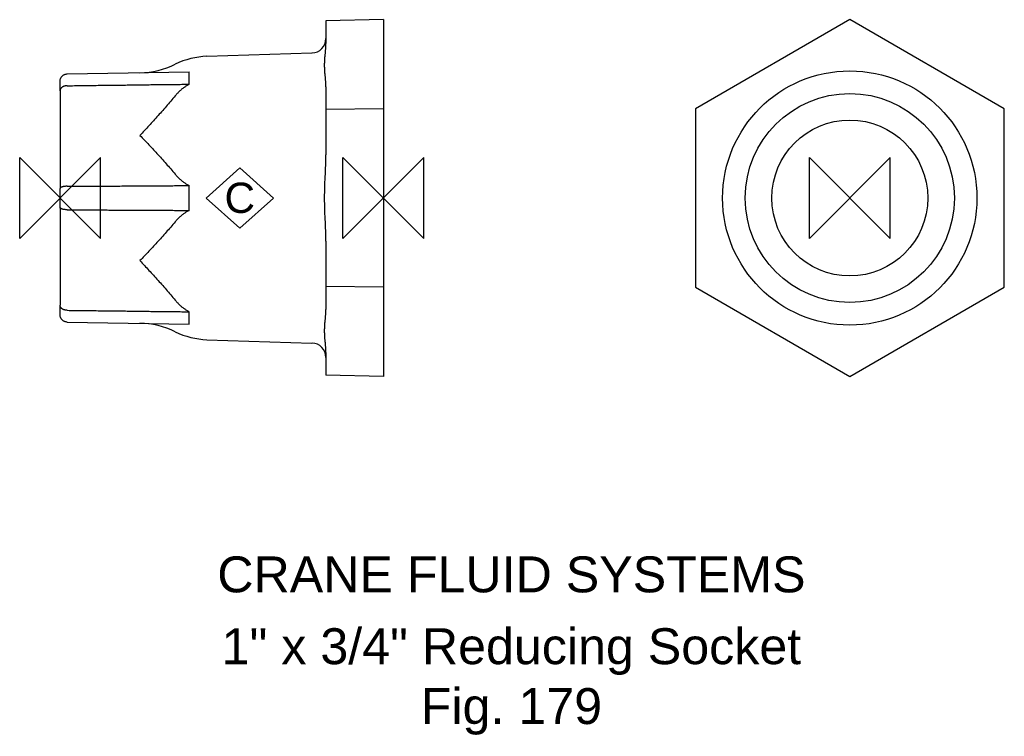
# Model space of a CAD drawing. Extents: x -6 to 131, y -75 to 25.
import ezdxf

# ---------------------------------------------------------------- set-up
doc = ezdxf.new("R2010")
doc.units = 0
doc.header["$MEASUREMENT"] = 0
doc.layers.get('0').update_dxf_attribs({"linetype": 'CONTINUOUS'})
for name, color, linetype in [('DETAIL', 2, 'CONTINUOUS'), ('ORIGIN', 6, 'CONTINUOUS'), ('SYMBOL', 3, 'CONTINUOUS')]:
    doc.layers.add(name, color=color, linetype=linetype)
doc.layers.add('TEXT', color=7, linetype='CONTINUOUS', lineweight=13)
doc.styles.add('fastrack', font='ARIAL.TTF')

# ---------------------------------------------------------------- blocks, each defined once
blk = doc.blocks.new('C Symbol')
at = {"layer": 'SYMBOL'}
for p, q in [((-10, 0), (0, 9)), ((0, 9), (10, 0)), ((0, -9), (-10, 0)), ((10, 0), (0, -9))]:
    blk.add_line(p, q, dxfattribs=at)
at = {"layer": 'SYMBOL', "insert": (0, 0), "char_height": 9, "attachment_point": 5, "style": 'fastrack'}
blk.add_mtext('C', dxfattribs=at)
blk = doc.blocks.new('ZPO')
at = {"layer": 'ORIGIN'}
for p, q in [((-20, 20), (20, -20)), ((20, 20), (-20, -20)), ((-20, -20), (-20, 20)), ((20, -20), (20, 20))]:
    blk.add_line(p, q, dxfattribs=at)

msp = doc.modelspace()

# ---------------------------------------------------------------- linework, layer by layer
at = {"layer": 'DETAIL'}
for p, q in [((45, 24.83), (37, 24.66)), ((45, 24.83), (45, 12.41)), ((109.92, 24.83), (88.42, 12.41)), ((131.42, 12.41), (109.92, 24.83)), ((37, 24.66), (37, 21.5)), ((20.44, 19.73), (35.06, 20.19)), ((0.98, 17.27), (17.97, 17.57)), ((17.97, 15.84), (17.97, 17.57)), ((0, 14.94), (0, 16.27)), ((37, 15.5), (37, 12.33)), ((0, 14.94), (0, 1.33)), ((45, 12.41), (37, 12.33)), ((45, 12.41), (45, -12.41)), ((88.42, 12.41), (88.42, -12.41)), ((131.42, -12.41), (131.42, 12.41)), ((37, 12.33), (37, 6)), ((17.97, -1.73), (17.97, 1.73)), ((0, -1.33), (0, 1.33)), ((0, -1.33), (0, -14.94)), ((37, -6), (37, -12.33)), ((37, -12.33), (37, -15.5)), ((45, -12.41), (37, -12.33)), ((45, -12.41), (45, -24.83)), ((88.42, -12.41), (109.92, -24.83)), ((109.92, -24.83), (131.42, -12.41)), ((0, -16.27), (0, -14.94)), ((17.97, -17.57), (17.97, -15.84)), ((0.98, -17.27), (17.97, -17.57)), ((20.44, -19.73), (35.06, -20.19)), ((37, -21.5), (37, -24.66)), ((45, -24.83), (37, -24.66))]:
    msp.add_line(p, q, dxfattribs=at)
at = {"layer": 'DETAIL', "flags": 128}
for points in [[(37, 15.5), (37, 15.62), (37, 15.74), (36.99, 15.87), (36.98, 16), (36.98, 16.13), (36.97, 16.25), (36.96, 16.37), (36.95, 16.49), (36.94, 16.61), (36.93, 16.73), (36.92, 16.86), (36.9, 16.98), (36.89, 17.11), (36.88, 17.24), (36.87, 17.37), (36.86, 17.5), (36.85, 17.63), (36.85, 17.75), (36.84, 17.88), (36.83, 18.01), (36.83, 18.13), (36.82, 18.26), (36.82, 18.38), (36.82, 18.5), (36.82, 18.61), (36.82, 18.74), (36.83, 18.86), (36.83, 18.98), (36.84, 19.11), (36.85, 19.24), (36.85, 19.37), (36.86, 19.5), (36.87, 19.63), (36.88, 19.75), (36.89, 19.88), (36.9, 20.01), (36.92, 20.14), (36.93, 20.26), (36.94, 20.38), (36.95, 20.5), (36.96, 20.62), (36.97, 20.74), (36.98, 20.87), (36.98, 21), (36.99, 21.13), (37, 21.26), (37, 21.38), (37, 21.5)], [(0, 16.27), (0, 16.33), (0.01, 16.4), (0.02, 16.46), (0.03, 16.52), (0.05, 16.58), (0.07, 16.64), (0.1, 16.7), (0.13, 16.76), (0.16, 16.82), (0.2, 16.87), (0.24, 16.92), (0.28, 16.97), (0.33, 17.01), (0.38, 17.05), (0.43, 17.09), (0.49, 17.13), (0.54, 17.16), (0.6, 17.19), (0.66, 17.21), (0.72, 17.23), (0.79, 17.25), (0.85, 17.26), (0.92, 17.27), (0.98, 17.27)], [(0.98, 15.63), (0.92, 15.63), (0.85, 15.63), (0.79, 15.62), (0.72, 15.61), (0.66, 15.59), (0.6, 15.58), (0.54, 15.56), (0.49, 15.54), (0.43, 15.51), (0.38, 15.48), (0.33, 15.46), (0.28, 15.42), (0.24, 15.39), (0.2, 15.36), (0.16, 15.32), (0.13, 15.28), (0.1, 15.24), (0.07, 15.2), (0.05, 15.16), (0.03, 15.12), (0.02, 15.07), (0.01, 15.03), (0, 14.98), (0, 14.94)], [(0.98, 15.63), (1.24, 15.64), (1.49, 15.64), (1.74, 15.64), (1.99, 15.65), (2.25, 15.65), (2.5, 15.65), (2.75, 15.66), (3, 15.66), (3.26, 15.66), (3.51, 15.66), (3.76, 15.67), (4.02, 15.67), (4.27, 15.67), (4.52, 15.68), (4.77, 15.68), (5.03, 15.68), (5.28, 15.69), (5.53, 15.69), (5.79, 15.69), (6.04, 15.7), (6.29, 15.7), (6.55, 15.7), (6.8, 15.7), (7.05, 15.71), (7.31, 15.71), (7.56, 15.71), (7.81, 15.72), (8.07, 15.72), (8.32, 15.72), (8.57, 15.73), (8.83, 15.73), (9.08, 15.73), (9.33, 15.74), (9.59, 15.74), (9.84, 15.74), (10.09, 15.74), (10.35, 15.75), (10.6, 15.75), (10.85, 15.75), (11.11, 15.76), (11.36, 15.76), (11.62, 15.76), (11.87, 15.77), (12.12, 15.77), (12.38, 15.77), (12.63, 15.78), (12.89, 15.78), (13.14, 15.78), (13.39, 15.78), (13.65, 15.79), (13.9, 15.79), (14.16, 15.79), (14.41, 15.8), (14.66, 15.8), (14.92, 15.8), (15.17, 15.81), (15.43, 15.81), (15.68, 15.81), (15.94, 15.81), (16.19, 15.82), (16.44, 15.82), (16.7, 15.82), (16.95, 15.83), (17.21, 15.83), (17.46, 15.83), (17.72, 15.84), (17.97, 15.84)], [(17.97, 15.84), (17.87, 15.79), (17.78, 15.73), (17.69, 15.68), (17.6, 15.62), (17.51, 15.57), (17.42, 15.51), (17.34, 15.45), (17.25, 15.39), (17.17, 15.33), (17.08, 15.26), (17, 15.2), (16.92, 15.13), (16.83, 15.06), (16.75, 14.99), (16.67, 14.92), (16.59, 14.84), (16.52, 14.77), (16.44, 14.69), (16.37, 14.61), (16.29, 14.54), (16.22, 14.46), (16.15, 14.38), (16.09, 14.3), (16.02, 14.22)], [(16.02, 14.22), (15.87, 14.04), (15.71, 13.85), (15.56, 13.66), (15.4, 13.48), (15.24, 13.29), (15.08, 13.11), (14.92, 12.92), (14.77, 12.74), (14.61, 12.55), (14.45, 12.37), (14.29, 12.19), (14.13, 12.01), (13.97, 11.83), (13.8, 11.65), (13.64, 11.47), (13.48, 11.29), (13.32, 11.11), (13.16, 10.94), (13, 10.76), (12.84, 10.59), (12.68, 10.41), (12.52, 10.24), (12.36, 10.07), (12.2, 9.9), (12.05, 9.72), (11.89, 9.56), (11.73, 9.39), (11.58, 9.22), (11.42, 9.05), (11.27, 8.89), (11.11, 8.72)], [(11.11, 8.72), (11.27, 8.56), (11.42, 8.4), (11.58, 8.23), (11.73, 8.07), (11.89, 7.9), (12.05, 7.74), (12.2, 7.57), (12.36, 7.4), (12.52, 7.23), (12.68, 7.06), (12.84, 6.89), (13, 6.72), (13.16, 6.55), (13.32, 6.37), (13.48, 6.2), (13.64, 6.02), (13.8, 5.85), (13.97, 5.67), (14.13, 5.49), (14.29, 5.31), (14.45, 5.13), (14.61, 4.95), (14.77, 4.77), (14.92, 4.59), (15.08, 4.41), (15.24, 4.23), (15.4, 4.04), (15.56, 3.86), (15.71, 3.68), (15.87, 3.49), (16.02, 3.31)], [(37, -6), (37, -5.76), (37, -5.51), (36.99, -5.26), (36.98, -5), (36.98, -4.74), (36.97, -4.49), (36.96, -4.25), (36.95, -4.01), (36.94, -3.77), (36.93, -3.53), (36.92, -3.28), (36.9, -3.03), (36.89, -2.77), (36.88, -2.51), (36.87, -2.26), (36.86, -2), (36.85, -1.74), (36.85, -1.48), (36.84, -1.23), (36.83, -0.98), (36.83, -0.73), (36.82, -0.48), (36.82, -0.24), (36.82, 0), (36.82, 0.24), (36.82, 0.48), (36.83, 0.73), (36.83, 0.98), (36.84, 1.23), (36.85, 1.48), (36.85, 1.74), (36.86, 2), (36.87, 2.26), (36.88, 2.51), (36.89, 2.77), (36.9, 3.03), (36.92, 3.28), (36.93, 3.53), (36.94, 3.77), (36.95, 4.01), (36.96, 4.25), (36.97, 4.49), (36.98, 4.74), (36.98, 5), (36.99, 5.26), (37, 5.51), (37, 5.76), (37, 6)], [(16.02, 3.31), (16.09, 3.23), (16.15, 3.15), (16.22, 3.08), (16.29, 3), (16.37, 2.92), (16.44, 2.85), (16.52, 2.77), (16.59, 2.7), (16.67, 2.63), (16.75, 2.56), (16.83, 2.49), (16.92, 2.42), (17, 2.35), (17.08, 2.29), (17.17, 2.22), (17.25, 2.16), (17.34, 2.1), (17.42, 2.05), (17.51, 1.99), (17.6, 1.94), (17.69, 1.88), (17.78, 1.83), (17.87, 1.78), (17.97, 1.73)], [(0.98, 1.63), (0.92, 1.63), (0.85, 1.63), (0.79, 1.63), (0.72, 1.62), (0.66, 1.62), (0.6, 1.61), (0.54, 1.6), (0.49, 1.59), (0.43, 1.58), (0.38, 1.57), (0.33, 1.56), (0.28, 1.54), (0.24, 1.53), (0.2, 1.51), (0.16, 1.5), (0.13, 1.48), (0.1, 1.46), (0.07, 1.44), (0.05, 1.43), (0.03, 1.41), (0.02, 1.39), (0.01, 1.37), (0, 1.35), (0, 1.33)], [(0.98, 1.63), (1.24, 1.64), (1.49, 1.64), (1.74, 1.64), (1.99, 1.64), (2.25, 1.64), (2.5, 1.64), (2.75, 1.64), (3, 1.65), (3.26, 1.65), (3.51, 1.65), (3.76, 1.65), (4.02, 1.65), (4.27, 1.65), (4.52, 1.65), (4.77, 1.66), (5.03, 1.66), (5.28, 1.66), (5.53, 1.66), (5.79, 1.66), (6.04, 1.66), (6.29, 1.66), (6.55, 1.66), (6.8, 1.67), (7.05, 1.67), (7.31, 1.67), (7.56, 1.67), (7.81, 1.67), (8.07, 1.67), (8.32, 1.67), (8.57, 1.68), (8.83, 1.68), (9.08, 1.68), (9.33, 1.68), (9.59, 1.68), (9.84, 1.68), (10.09, 1.68), (10.35, 1.69), (10.6, 1.69), (10.85, 1.69), (11.11, 1.69), (11.36, 1.69), (11.62, 1.69), (11.87, 1.69), (12.12, 1.69), (12.38, 1.7), (12.63, 1.7), (12.89, 1.7), (13.14, 1.7), (13.39, 1.7), (13.65, 1.7), (13.9, 1.7), (14.16, 1.71), (14.41, 1.71), (14.66, 1.71), (14.92, 1.71), (15.17, 1.71), (15.43, 1.71), (15.68, 1.71), (15.94, 1.72), (16.19, 1.72), (16.44, 1.72), (16.7, 1.72), (16.95, 1.72), (17.21, 1.72), (17.46, 1.72), (17.72, 1.72), (17.97, 1.73)], [(0.98, -1.63), (0.92, -1.63), (0.85, -1.63), (0.79, -1.63), (0.72, -1.62), (0.66, -1.62), (0.6, -1.61), (0.54, -1.6), (0.49, -1.59), (0.43, -1.58), (0.38, -1.57), (0.33, -1.56), (0.28, -1.54), (0.24, -1.53), (0.2, -1.51), (0.16, -1.5), (0.13, -1.48), (0.1, -1.46), (0.07, -1.44), (0.05, -1.43), (0.03, -1.41), (0.02, -1.39), (0.01, -1.37), (0, -1.35), (0, -1.33)], [(0.98, -1.63), (1.24, -1.64), (1.49, -1.64), (1.74, -1.64), (1.99, -1.64), (2.25, -1.64), (2.5, -1.64), (2.75, -1.64), (3, -1.65), (3.26, -1.65), (3.51, -1.65), (3.76, -1.65), (4.02, -1.65), (4.27, -1.65), (4.52, -1.65), (4.77, -1.66), (5.03, -1.66), (5.28, -1.66), (5.53, -1.66), (5.79, -1.66), (6.04, -1.66), (6.29, -1.66), (6.55, -1.66), (6.8, -1.67), (7.05, -1.67), (7.31, -1.67), (7.56, -1.67), (7.81, -1.67), (8.07, -1.67), (8.32, -1.67), (8.57, -1.68), (8.83, -1.68), (9.08, -1.68), (9.33, -1.68), (9.59, -1.68), (9.84, -1.68), (10.09, -1.68), (10.35, -1.69), (10.6, -1.69), (10.85, -1.69), (11.11, -1.69), (11.36, -1.69), (11.62, -1.69), (11.87, -1.69), (12.12, -1.69), (12.38, -1.7), (12.63, -1.7), (12.89, -1.7), (13.14, -1.7), (13.39, -1.7), (13.65, -1.7), (13.9, -1.7), (14.16, -1.71), (14.41, -1.71), (14.66, -1.71), (14.92, -1.71), (15.17, -1.71), (15.43, -1.71), (15.68, -1.71), (15.94, -1.72), (16.19, -1.72), (16.44, -1.72), (16.7, -1.72), (16.95, -1.72), (17.21, -1.72), (17.46, -1.72), (17.72, -1.72), (17.97, -1.73)], [(17.97, -1.73), (17.87, -1.78), (17.78, -1.83), (17.69, -1.88), (17.6, -1.94), (17.51, -1.99), (17.42, -2.05), (17.34, -2.1), (17.25, -2.16), (17.17, -2.22), (17.08, -2.29), (17, -2.35), (16.92, -2.42), (16.83, -2.49), (16.75, -2.56), (16.67, -2.63), (16.59, -2.7), (16.52, -2.77), (16.44, -2.85), (16.37, -2.92), (16.29, -3), (16.22, -3.08), (16.15, -3.15), (16.09, -3.23), (16.02, -3.31)], [(16.02, -3.31), (15.87, -3.49), (15.71, -3.68), (15.56, -3.86), (15.4, -4.04), (15.24, -4.23), (15.08, -4.41), (14.92, -4.59), (14.77, -4.77), (14.61, -4.95), (14.45, -5.13), (14.29, -5.31), (14.13, -5.49), (13.97, -5.67), (13.8, -5.85), (13.64, -6.02), (13.48, -6.2), (13.32, -6.37), (13.16, -6.55), (13, -6.72), (12.84, -6.89), (12.68, -7.06), (12.52, -7.23), (12.36, -7.4), (12.2, -7.57), (12.05, -7.74), (11.89, -7.9), (11.73, -8.07), (11.58, -8.23), (11.42, -8.4), (11.27, -8.56), (11.11, -8.72)], [(11.11, -8.72), (11.27, -8.89), (11.42, -9.05), (11.58, -9.22), (11.73, -9.39), (11.89, -9.56), (12.05, -9.72), (12.2, -9.9), (12.36, -10.07), (12.52, -10.24), (12.68, -10.41), (12.84, -10.59), (13, -10.76), (13.16, -10.94), (13.32, -11.11), (13.48, -11.29), (13.64, -11.47), (13.8, -11.65), (13.97, -11.83), (14.13, -12.01), (14.29, -12.19), (14.45, -12.37), (14.61, -12.55), (14.77, -12.74), (14.92, -12.92), (15.08, -13.11), (15.24, -13.29), (15.4, -13.48), (15.56, -13.66), (15.71, -13.85), (15.87, -14.04), (16.02, -14.22)], [(0.98, -15.63), (0.92, -15.63), (0.85, -15.63), (0.79, -15.62), (0.72, -15.61), (0.66, -15.59), (0.6, -15.58), (0.54, -15.56), (0.49, -15.54), (0.43, -15.51), (0.38, -15.48), (0.33, -15.46), (0.28, -15.42), (0.24, -15.39), (0.2, -15.36), (0.16, -15.32), (0.13, -15.28), (0.1, -15.24), (0.07, -15.2), (0.05, -15.16), (0.03, -15.12), (0.02, -15.07), (0.01, -15.03), (0, -14.98), (0, -14.94)], [(16.02, -14.22), (16.09, -14.3), (16.15, -14.38), (16.22, -14.46), (16.29, -14.54), (16.37, -14.61), (16.44, -14.69), (16.52, -14.77), (16.59, -14.84), (16.67, -14.92), (16.75, -14.99), (16.83, -15.06), (16.92, -15.13), (17, -15.2), (17.08, -15.26), (17.17, -15.33), (17.25, -15.39), (17.34, -15.45), (17.42, -15.51), (17.51, -15.57), (17.6, -15.62), (17.69, -15.68), (17.78, -15.73), (17.87, -15.79), (17.97, -15.84)], [(0.98, -17.27), (0.92, -17.27), (0.85, -17.26), (0.79, -17.25), (0.72, -17.23), (0.66, -17.21), (0.6, -17.19), (0.54, -17.16), (0.49, -17.13), (0.43, -17.09), (0.38, -17.05), (0.33, -17.01), (0.28, -16.97), (0.24, -16.92), (0.2, -16.87), (0.16, -16.82), (0.13, -16.76), (0.1, -16.7), (0.07, -16.64), (0.05, -16.58), (0.03, -16.52), (0.02, -16.46), (0.01, -16.4), (0, -16.33), (0, -16.27)], [(0.98, -15.63), (1.24, -15.64), (1.49, -15.64), (1.74, -15.64), (1.99, -15.65), (2.25, -15.65), (2.5, -15.65), (2.75, -15.66), (3, -15.66), (3.26, -15.66), (3.51, -15.66), (3.76, -15.67), (4.02, -15.67), (4.27, -15.67), (4.52, -15.68), (4.77, -15.68), (5.03, -15.68), (5.28, -15.69), (5.53, -15.69), (5.79, -15.69), (6.04, -15.7), (6.29, -15.7), (6.55, -15.7), (6.8, -15.7), (7.05, -15.71), (7.31, -15.71), (7.56, -15.71), (7.81, -15.72), (8.07, -15.72), (8.32, -15.72), (8.57, -15.73), (8.83, -15.73), (9.08, -15.73), (9.33, -15.74), (9.59, -15.74), (9.84, -15.74), (10.09, -15.74), (10.35, -15.75), (10.6, -15.75), (10.85, -15.75), (11.11, -15.76), (11.36, -15.76), (11.62, -15.76), (11.87, -15.77), (12.12, -15.77), (12.38, -15.77), (12.63, -15.78), (12.89, -15.78), (13.14, -15.78), (13.39, -15.78), (13.65, -15.79), (13.9, -15.79), (14.16, -15.79), (14.41, -15.8), (14.66, -15.8), (14.92, -15.8), (15.17, -15.81), (15.43, -15.81), (15.68, -15.81), (15.94, -15.81), (16.19, -15.82), (16.44, -15.82), (16.7, -15.82), (16.95, -15.83), (17.21, -15.83), (17.46, -15.83), (17.72, -15.84), (17.97, -15.84)], [(37, -21.5), (37, -21.38), (37, -21.26), (36.99, -21.13), (36.98, -21), (36.98, -20.87), (36.97, -20.74), (36.96, -20.62), (36.95, -20.5), (36.94, -20.38), (36.93, -20.26), (36.92, -20.14), (36.9, -20.01), (36.89, -19.88), (36.88, -19.75), (36.87, -19.63), (36.86, -19.5), (36.85, -19.37), (36.85, -19.24), (36.84, -19.11), (36.83, -18.98), (36.83, -18.86), (36.82, -18.74), (36.82, -18.61), (36.82, -18.5), (36.82, -18.38), (36.82, -18.26), (36.83, -18.13), (36.83, -18.01), (36.84, -17.88), (36.85, -17.75), (36.85, -17.63), (36.86, -17.5), (36.87, -17.37), (36.88, -17.24), (36.89, -17.11), (36.9, -16.98), (36.92, -16.86), (36.93, -16.73), (36.94, -16.61), (36.95, -16.49), (36.96, -16.37), (36.97, -16.25), (36.98, -16.13), (36.98, -16), (36.99, -15.87), (37, -15.74), (37, -15.62), (37, -15.5)]]:
    msp.add_lwpolyline(points, dxfattribs=at)
at = {"layer": 'DETAIL'}
for radius in [17.7, 14.55, 10.85]:
    msp.add_circle((109.92, 0), radius, dxfattribs=at)
for centre, radius, start, end in [((35, 22.19), 2, 271.8, 0), ((20.78, 8.93), 10.8, 91.8, 116.1369), ((10.91, 29.04), 11.6, 271, 296.1369), ((10.91, -29.04), 11.6, 63.8631, 89), ((20.78, -8.93), 10.8, 243.8631, 268.2), ((35, -22.19), 2, 0, 88.2)]:
    msp.add_arc(centre, radius, start, end, dxfattribs=at)

# ---------------------------------------------------------------- block references
at = {"xscale": 0.46875, "yscale": 0.46875, "zscale": 0.46875}
msp.add_blockref('C Symbol', (25.01, 0), dxfattribs=at)
at = {"layer": 'ORIGIN', "xscale": 0.28125, "yscale": 0.28125, "zscale": 0.28125}
for p in [(0, 0), (45, 0), (109.92, 0)]:
    msp.add_blockref('ZPO', p, dxfattribs=at)

# ---------------------------------------------------------------- texts
at = {"layer": 'TEXT', "char_height": 5, "attachment_point": 2, "style": 'fastrack'}
for s, insert in [('CRANE FLUID SYSTEMS', (62.82, -49.9)), ('\\A1;1" x 3/4" Reducing Socket\\PFig. 179', (62.82, -59.9))]:
    msp.add_mtext(s, dxfattribs=dict(at, insert=insert))

doc.saveas('drawing.dxf')
